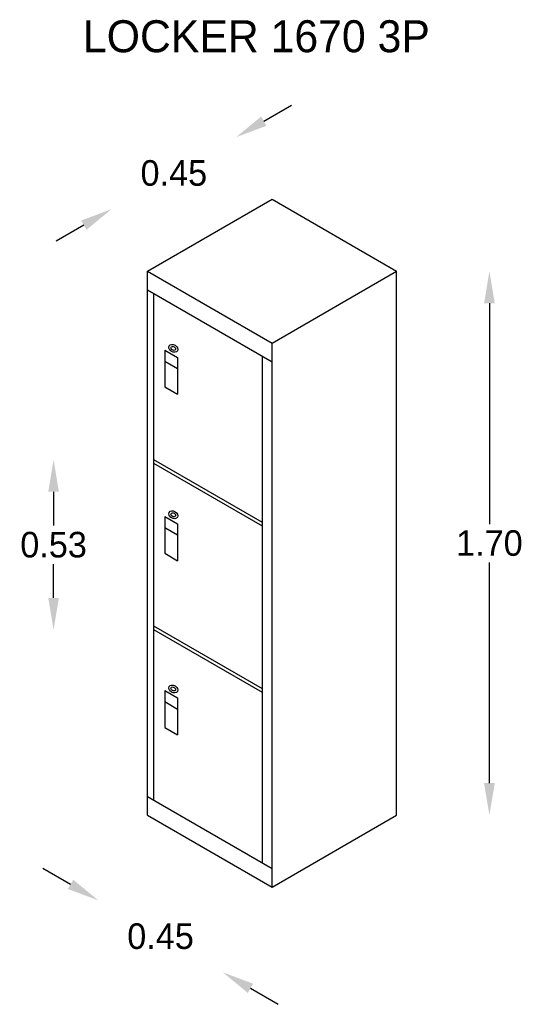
# Model space of a CAD drawing. Extents: x -23.76 to -22.1, y 12.6 to 15.83.
import ezdxf

# ---------------------------------------------------------------- set-up
doc = ezdxf.new("R2010")
doc.units = 0
doc.header["$MEASUREMENT"] = 0
doc.layers.get('0').update_dxf_attribs({"linetype": 'CONTINUOUS'})
doc.layers.get('DEFPOINTS').update_dxf_attribs({"linetype": 'CONTINUOUS'})
doc.dimstyles.get("Standard").update_dxf_attribs({"dimtxt": 0.18, "dimasz": 0.18, "dimexe": 0.18, "dimexo": 0.0625, "dimgap": 0.09, "dimtad": 0, "dimtih": 1, "dimtoh": 1, "dimdec": 4, "dimzin": 0, "dimdsep": 46, "dimtxsty": 'Standard', "dimcen": 0.09, "dimadec": 0, "dimazin": 0, "dimtfac": 1, "dimtdec": 4, "dimtofl": 0, "dimtmove": 0, "dimatfit": 3, "dimfxl": 0, "dimtolj": 1, "dimtzin": 0, "dimarcsym": 0})

# ---------------------------------------------------------------- blocks, each defined once
blk = doc.blocks.new('*D0')
at = {"color": 0, "linetype": 'ByBlock'}
for p, q in [((-26.3023, 16.8584), (-26.3889, 16.9084)), ((-25.7394, 16.5334), (-25.6528, 16.4834))]:
    blk.add_line(p, q, dxfattribs=at)
for points in [[(-26.294, 16.8728), (-26.3107, 16.8439), (-26.2157, 16.8084)], [(-25.7311, 16.5478), (-25.7478, 16.5189), (-25.826, 16.5834)]]:
    blk.add_solid(points, dxfattribs=at)
at = {"layer": 'DEFPOINTS', "color": 0, "linetype": 'ByBlock'}
for p in [(-26.0619, 17.0748), (-25.6722, 16.8498), (-25.826, 16.5834)]:
    blk.add_point(p, dxfattribs=at)
at = {"color": 0, "linetype": 'ByBlock', "insert": (-26.0209, 16.6959), "char_height": 0.08, "attachment_point": 5}
blk.add_mtext('\\A1;0.45', dxfattribs=at)
blk = doc.blocks.new('*D1')
at = {"color": 0, "linetype": 'ByBlock'}
for p, q in [((-25.6978, 19.2441), (-25.6112, 19.2941)), ((-26.2607, 18.9191), (-26.3473, 18.8691))]:
    blk.add_line(p, q, dxfattribs=at)
for points in [[(-25.7061, 19.2585), (-25.6895, 19.2296), (-25.7844, 19.1941)], [(-26.2691, 18.9335), (-26.2524, 18.9046), (-26.1741, 18.9691)]]:
    blk.add_solid(points, dxfattribs=at)
at = {"layer": 'DEFPOINTS', "color": 0, "linetype": 'ByBlock'}
for p in [(-25.7844, 19.1941), (-25.6722, 18.9998), (-26.0619, 18.7748)]:
    blk.add_point(p, dxfattribs=at)
at = {"color": 0, "linetype": 'ByBlock', "insert": (-25.9793, 19.0816), "char_height": 0.08, "attachment_point": 5}
blk.add_mtext('\\A1;0.45', dxfattribs=at)
blk = doc.blocks.new('*D3')
at = {"color": 0, "linetype": 'ByBlock'}
for p, q in [((-23.1179, 17.9763), (-23.1179, 17.8705)), ((-23.1179, 17.6448), (-23.1179, 17.7505))]:
    blk.add_line(p, q, dxfattribs=at)
for points in [[(-23.1345, 17.9763), (-23.1012, 17.9763), (-23.1179, 18.0763)], [(-23.1345, 17.6448), (-23.1012, 17.6448), (-23.1179, 17.5448)]]:
    blk.add_solid(points, dxfattribs=at)
at = {"layer": 'DEFPOINTS', "color": 0, "linetype": 'ByBlock'}
for p in [(-22.8043, 18.0763), (-23.1179, 17.5448), (-22.8043, 17.5448)]:
    blk.add_point(p, dxfattribs=at)
at = {"color": 0, "linetype": 'ByBlock', "insert": (-23.1179, 17.8105), "char_height": 0.08, "attachment_point": 5}
blk.add_mtext('\\A1;0.53', dxfattribs=at)
blk = doc.blocks.new('*D2')
at = {"color": 0, "linetype": 'ByBlock'}
for p, q in [((-24.9921, 18.6748), (-24.9921, 17.9848)), ((-24.9921, 17.1748), (-24.9921, 17.8648))]:
    blk.add_line(p, q, dxfattribs=at)
for points in [[(-25.0088, 18.6748), (-24.9754, 18.6748), (-24.9921, 18.7748)], [(-25.0088, 17.1748), (-24.9754, 17.1748), (-24.9921, 17.0748)]]:
    blk.add_solid(points, dxfattribs=at)
at = {"layer": 'DEFPOINTS', "color": 0, "linetype": 'ByBlock'}
for p in [(-25.2825, 18.7748), (-25.2825, 17.0748), (-24.9921, 17.0748)]:
    blk.add_point(p, dxfattribs=at)
at = {"color": 0, "linetype": 'ByBlock', "insert": (-24.9921, 17.9248), "char_height": 0.08, "attachment_point": 5}
blk.add_mtext('\\A1;1.70', dxfattribs=at)
blk = doc.blocks.new('LCK04')
for p, q in [((-0.7794, 1.7), (-0.3897, 1.925)), ((-0.3897, 1.925), (0, 1.7)), ((-0.7794, 1.7), (-0.3897, 1.475)), ((-0.7794, 0), (-0.7794, 1.7)), ((-0.3897, 1.475), (0, 1.7)), ((0, 0), (0, 1.7)), ((-0.7794, 1.6423), (-0.3897, 1.4173)), ((-0.7594, 0.0462), (-0.7594, 1.6307)), ((-0.7253, 1.4539), (-0.7253, 1.3385)), ((-0.7253, 1.4539), (-0.6853, 1.4308)), ((-0.3897, -0.225), (-0.3897, 1.475)), ((-0.7253, 1.4193), (-0.6853, 1.3962)), ((-0.6853, 1.4308), (-0.6853, 1.3154)), ((-0.4197, -0.1499), (-0.4197, 1.4346)), ((-0.7253, 1.3385), (-0.6853, 1.3154)), ((-0.4197, 0.9146), (-0.7594, 1.1107)), ((-0.4197, 0.903), (-0.7594, 1.0992)), ((-0.7253, 0.9339), (-0.6853, 0.9108)), ((-0.7253, 0.9339), (-0.7253, 0.8185)), ((-0.7253, 0.8993), (-0.6853, 0.8762)), ((-0.6853, 0.9108), (-0.6853, 0.7954)), ((-0.7253, 0.8185), (-0.6853, 0.7954)), ((-0.4197, 0.3946), (-0.7594, 0.5907)), ((-0.4197, 0.383), (-0.7594, 0.5792)), ((-0.7253, 0.3894), (-0.7253, 0.2739)), ((-0.7253, 0.3894), (-0.6853, 0.3663)), ((-0.7253, 0.3548), (-0.6853, 0.3317)), ((-0.6853, 0.3663), (-0.6853, 0.2508)), ((-0.7253, 0.2739), (-0.6853, 0.2508)), ((-0.7794, 0.0577), (-0.3897, -0.1673)), ((-0.7794, 0), (-0.3897, -0.225)), ((-0.3897, -0.225), (0, 0))]:
    blk.add_line(p, q)
for centre, major_axis in [((-0.6986, 1.4589), (0.0132, -0.0076)), ((-0.6986, 1.4589), (0.00661, -0.00382)), ((-0.6986, 0.9389), (0.0132, -0.0076)), ((-0.6986, 0.9389), (0.00661, -0.00382)), ((-0.6986, 0.3944), (0.0132, -0.0076)), ((-0.6986, 0.3944), (0.00661, -0.00382))]:
    blk.add_ellipse(centre, major_axis=major_axis, ratio=0.733337)
blk.add_text('LOCKER 1670 3P', height=0.1).set_placement((-0.9811, 2.3847))
for p1, p2, distance, picture, middle in [((-0.7794, 1.7), (-0.3897, 1.925), 0.2244, '*D1', (-0.6968, 2.0068)), ((-0.7794, 0), (-0.3897, -0.225), -0.3076, '*D0', (-0.7384, -0.3789))]:
    dim = blk.add_aligned_dim(p1=p1, p2=p2, distance=distance, dimstyle='Standard', override={"dimtxt": 0.08, "dimasz": 0.1, "dimgap": 0.02, "dimdec": 2, "dimse1": 1, "dimse2": 1})
    dim.commit()
    dim.dimension.update_dxf_attribs({"geometry": picture, "text_midpoint": middle, "insert": (25.2825, -17.0748)})
for base, p1, p2, picture, middle, set_off in [((0.2904, 0), (0, 1.7), (0, 0), '*D2', (0.2904, 0.85), (25.2825, -17.0748)), ((-1.073, 0.5792), (-0.7594, 1.1107), (-0.7594, 0.5792), '*D3', (-1.073, 0.8449), (22.0449, -16.9656))]:
    dim = blk.add_linear_dim(base=base, p1=p1, p2=p2, angle=90, dimstyle='Standard', override={"dimtxt": 0.08, "dimasz": 0.1, "dimgap": 0.02, "dimdec": 2, "dimse1": 1, "dimse2": 1})
    dim.commit()
    dim.dimension.update_dxf_attribs({"geometry": picture, "text_midpoint": middle, "insert": set_off})

msp = doc.modelspace()

# ---------------------------------------------------------------- block references
at = {"xscale": 1.05, "yscale": 1.05, "zscale": 1.05}
msp.add_blockref('LCK04', (-22.5208, 13.2217), dxfattribs=at)

doc.saveas('drawing.dxf')
